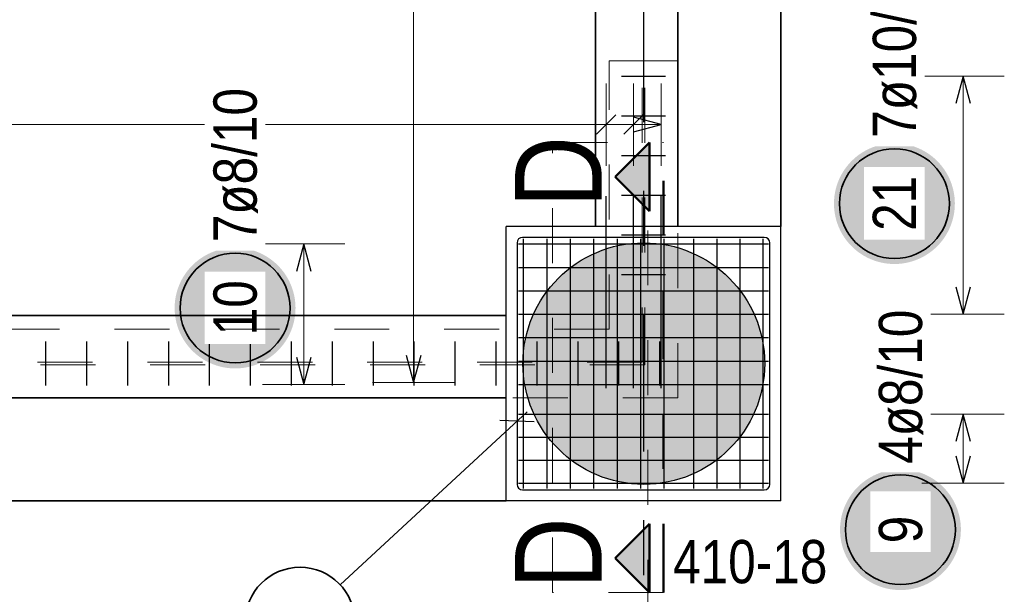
# Model space of a CAD drawing. Header units: millimetres. Extents: x -2.7 to 34.1, y -3.5 to 21.
# Tile 40 of 62: x 10.9 to 12.7, y 10.6 to 11.7. Entities that reach past the tile are written whole.
import ezdxf

# ---------------------------------------------------------------- set-up
doc = ezdxf.new("R2010")
doc.units = ezdxf.units.MM
for name, pattern in [('DASHDOT', [1, 0.5, -0.25, 0, -0.25]), ('DASHDOTX2', [2, 1, -0.5, 0, -0.5]), ('HIDDEN', [0.375, 0.25, -0.125])]:
    doc.linetypes.add(name, pattern=pattern)
doc.layers.add('Achsen', color=7, linetype='Continuous', lineweight=20)
doc.layers.add('Schnittlinien', color=7, linetype='Continuous', lineweight=20)
doc.styles.add('Arial Narrow', font='ARIALN.TTF')

msp = doc.modelspace()

# ---------------------------------------------------------------- hatches: boundary and pattern name
at = {"lineweight": 25, "true_color": 0x0000ff}
for points in [[(11.942044, 11.399328), (12.004544, 11.336828), (12.004544, 11.461828)], [(11.942044, 10.704536), (12.004544, 10.642036), (12.004544, 10.767036)]]:
    msp.add_hatch(color=5, dxfattribs=at).paths.add_polyline_path(points)
at = {"lineweight": 25, "true_color": 0xffffff}
for points in [[(12.56, 11.350298), (12.559933, 11.354137), (12.559732, 11.357972), (12.559397, 11.361797), (12.558929, 11.365608), (12.558329, 11.3694), (12.557596, 11.373169), (12.556733, 11.37691), (12.555739, 11.380619), (12.554616, 11.38429), (12.553366, 11.387921), (12.55199, 11.391505), (12.55049, 11.39504), (12.548867, 11.398519), (12.547124, 11.40194), (12.545263, 11.405298), (12.543285, 11.40859), (12.541194, 11.41181), (12.538992, 11.414955), (12.536681, 11.418021), (12.534265, 11.421005), (12.531746, 11.423903), (12.529127, 11.426711), (12.526412, 11.429426), (12.523604, 11.432044), (12.520707, 11.434563), (12.517723, 11.43698), (12.514656, 11.43929), (12.511511, 11.441493), (12.508291, 11.443584), (12.505, 11.445561), (12.501642, 11.447423), (12.498221, 11.449166), (12.494741, 11.450788), (12.491207, 11.452289), (12.487622, 11.453665), (12.483992, 11.454915), (12.48032, 11.456037), (12.476611, 11.457031), (12.47287, 11.457895), (12.469101, 11.458627), (12.465309, 11.459228), (12.461498, 11.459696), (12.457673, 11.460031), (12.453839, 11.460231), (12.45, 11.460298), (12.446161, 11.460231), (12.442327, 11.460031), (12.438502, 11.459696), (12.434691, 11.459228), (12.430899, 11.458627), (12.42713, 11.457895), (12.423389, 11.457031), (12.41968, 11.456037), (12.416008, 11.454915), (12.412378, 11.453665), (12.408793, 11.452289), (12.405259, 11.450788), (12.401779, 11.449166), (12.398358, 11.447423), (12.395, 11.445561), (12.391709, 11.443584), (12.388489, 11.441493), (12.385344, 11.43929), (12.382277, 11.43698), (12.379293, 11.434563), (12.376396, 11.432044), (12.373588, 11.429426), (12.370873, 11.426711), (12.368254, 11.423903), (12.365735, 11.421005), (12.363319, 11.418021), (12.361008, 11.414955), (12.358806, 11.41181), (12.356715, 11.40859), (12.354737, 11.405298), (12.352876, 11.40194), (12.351133, 11.398519), (12.34951, 11.39504), (12.34801, 11.391505), (12.346634, 11.387921), (12.345384, 11.38429), (12.344261, 11.380619), (12.343267, 11.37691), (12.342404, 11.373169), (12.341671, 11.3694), (12.341071, 11.365608), (12.340603, 11.361797), (12.340268, 11.357972), (12.340067, 11.354137), (12.34, 11.350298), (12.340067, 11.34646), (12.340268, 11.342625), (12.340603, 11.3388), (12.341071, 11.334989), (12.341671, 11.331197), (12.342404, 11.327428), (12.343267, 11.323687), (12.344261, 11.319978), (12.345384, 11.316307), (12.346634, 11.312676), (12.34801, 11.309092), (12.34951, 11.305557), (12.351133, 11.302078), (12.352876, 11.298657), (12.354737, 11.295298), (12.356715, 11.292007), (12.358806, 11.288787), (12.361008, 11.285642), (12.363319, 11.282576), (12.365735, 11.279592), (12.368254, 11.276694), (12.370873, 11.273886), (12.373588, 11.271171), (12.376396, 11.268553), (12.379293, 11.266034), (12.382277, 11.263617), (12.385344, 11.261307), (12.388489, 11.259104), (12.391709, 11.257013), (12.395, 11.255036), (12.398358, 11.253174), (12.401779, 11.251431), (12.405259, 11.249808), (12.408793, 11.248308), (12.412378, 11.246932), (12.416008, 11.245682), (12.41968, 11.24456), (12.423389, 11.243566), (12.42713, 11.242702), (12.430899, 11.24197), (12.434691, 11.241369), (12.438502, 11.240901), (12.442327, 11.240566), (12.446161, 11.240365), (12.45, 11.240298), (12.453839, 11.240365), (12.457673, 11.240566), (12.461498, 11.240901), (12.465309, 11.241369), (12.469101, 11.24197), (12.47287, 11.242702), (12.476611, 11.243566), (12.48032, 11.24456), (12.483992, 11.245682), (12.487622, 11.246932), (12.491207, 11.248308), (12.494741, 11.249808), (12.498221, 11.251431), (12.501642, 11.253174), (12.505, 11.255036), (12.508291, 11.257013), (12.511511, 11.259104), (12.514656, 11.261307), (12.517723, 11.263617), (12.520707, 11.266034), (12.523604, 11.268553), (12.526412, 11.271171), (12.529127, 11.273886), (12.531746, 11.276694), (12.534265, 11.279592), (12.536681, 11.282576), (12.538992, 11.285642), (12.541194, 11.288787), (12.543285, 11.292007), (12.545263, 11.295298), (12.547124, 11.298657), (12.548867, 11.302078), (12.55049, 11.305557), (12.55199, 11.309092), (12.553366, 11.312676), (12.554616, 11.316307), (12.555739, 11.319978), (12.556733, 11.323687), (12.557596, 11.327428), (12.558329, 11.331197), (12.558929, 11.334989), (12.559397, 11.3388), (12.559732, 11.342625)], [(11.36, 11.160062), (11.359933, 11.163901), (11.359732, 11.167736), (11.359397, 11.17156), (11.358929, 11.175371), (11.358329, 11.179164), (11.357596, 11.182933), (11.356733, 11.186674), (11.355739, 11.190382), (11.354616, 11.194054), (11.353366, 11.197685), (11.35199, 11.201269), (11.35049, 11.204803), (11.348867, 11.208283), (11.347124, 11.211704), (11.345263, 11.215062), (11.343285, 11.218353), (11.341194, 11.221574), (11.338992, 11.224719), (11.336681, 11.227785), (11.334265, 11.230769), (11.331746, 11.233667), (11.329127, 11.236475), (11.326412, 11.23919), (11.323604, 11.241808), (11.320707, 11.244327), (11.317723, 11.246744), (11.314656, 11.249054), (11.311511, 11.251256), (11.308291, 11.253348), (11.305, 11.255325), (11.301642, 11.257187), (11.298221, 11.25893), (11.294741, 11.260552), (11.291207, 11.262053), (11.287622, 11.263429), (11.283992, 11.264679), (11.28032, 11.265801), (11.276611, 11.266795), (11.27287, 11.267659), (11.269101, 11.268391), (11.265309, 11.268992), (11.261498, 11.26946), (11.257673, 11.269794), (11.253839, 11.269995), (11.25, 11.270062), (11.246161, 11.269995), (11.242327, 11.269794), (11.238502, 11.26946), (11.234691, 11.268992), (11.230899, 11.268391), (11.22713, 11.267659), (11.223389, 11.266795), (11.21968, 11.265801), (11.216008, 11.264679), (11.212378, 11.263429), (11.208793, 11.262053), (11.205259, 11.260552), (11.201779, 11.25893), (11.198358, 11.257187), (11.195, 11.255325), (11.191709, 11.253348), (11.188489, 11.251256), (11.185344, 11.249054), (11.182277, 11.246744), (11.179293, 11.244327), (11.176396, 11.241808), (11.173588, 11.23919), (11.170873, 11.236475), (11.168254, 11.233667), (11.165735, 11.230769), (11.163319, 11.227785), (11.161008, 11.224719), (11.158806, 11.221574), (11.156715, 11.218353), (11.154737, 11.215062), (11.152876, 11.211704), (11.151133, 11.208283), (11.14951, 11.204803), (11.14801, 11.201269), (11.146634, 11.197685), (11.145384, 11.194054), (11.144261, 11.190382), (11.143267, 11.186674), (11.142404, 11.182933), (11.141671, 11.179164), (11.141071, 11.175371), (11.140603, 11.17156), (11.140268, 11.167736), (11.140067, 11.163901), (11.14, 11.160062), (11.140067, 11.156223), (11.140268, 11.152389), (11.140603, 11.148564), (11.141071, 11.144753), (11.141671, 11.140961), (11.142404, 11.137192), (11.143267, 11.133451), (11.144261, 11.129742), (11.145384, 11.12607), (11.146634, 11.12244), (11.14801, 11.118856), (11.14951, 11.115321), (11.151133, 11.111841), (11.152876, 11.10842), (11.154737, 11.105062), (11.156715, 11.101771), (11.158806, 11.098551), (11.161008, 11.095406), (11.163319, 11.09234), (11.165735, 11.089356), (11.168254, 11.086458), (11.170873, 11.08365), (11.173588, 11.080935), (11.176396, 11.078316), (11.179293, 11.075797), (11.182277, 11.073381), (11.185344, 11.07107), (11.188489, 11.068868), (11.191709, 11.066777), (11.195, 11.0648), (11.198358, 11.062938), (11.201779, 11.061195), (11.205259, 11.059572), (11.208793, 11.058072), (11.212378, 11.056696), (11.216008, 11.055446), (11.21968, 11.054324), (11.223389, 11.05333), (11.22713, 11.052466), (11.230899, 11.051733), (11.234691, 11.051133), (11.238502, 11.050665), (11.242327, 11.05033), (11.246161, 11.050129), (11.25, 11.050062), (11.253839, 11.050129), (11.257673, 11.05033), (11.261498, 11.050665), (11.265309, 11.051133), (11.269101, 11.051733), (11.27287, 11.052466), (11.276611, 11.05333), (11.28032, 11.054324), (11.283992, 11.055446), (11.287622, 11.056696), (11.291207, 11.058072), (11.294741, 11.059572), (11.298221, 11.061195), (11.301642, 11.062938), (11.305, 11.0648), (11.308291, 11.066777), (11.311511, 11.068868), (11.314656, 11.07107), (11.317723, 11.073381), (11.320707, 11.075797), (11.323604, 11.078316), (11.326412, 11.080935), (11.329127, 11.08365), (11.331746, 11.086458), (11.334265, 11.089356), (11.336681, 11.09234), (11.338992, 11.095406), (11.341194, 11.098551), (11.343285, 11.101771), (11.345263, 11.105062), (11.347124, 11.10842), (11.348867, 11.111841), (11.35049, 11.115321), (11.35199, 11.118856), (11.353366, 11.12244), (11.354616, 11.12607), (11.355739, 11.129742), (11.356733, 11.133451), (11.357596, 11.137192), (11.358329, 11.140961), (11.358929, 11.144753), (11.359397, 11.148564), (11.359732, 11.152389)], [(12.571002, 10.756275), (12.570935, 10.760114), (12.570734, 10.763948), (12.570399, 10.767773), (12.569931, 10.771584), (12.56933, 10.775376), (12.568598, 10.779145), (12.567734, 10.782886), (12.56674, 10.786595), (12.565618, 10.790267), (12.564368, 10.793897), (12.562992, 10.797482), (12.561492, 10.801016), (12.559869, 10.804496), (12.558126, 10.807917), (12.556264, 10.811275), (12.554287, 10.814566), (12.552196, 10.817786), (12.549993, 10.820931), (12.547683, 10.823998), (12.545267, 10.826981), (12.542748, 10.829879), (12.540129, 10.832687), (12.537414, 10.835402), (12.534606, 10.838021), (12.531708, 10.84054), (12.528724, 10.842956), (12.525658, 10.845267), (12.522513, 10.847469), (12.519293, 10.84956), (12.516002, 10.851538), (12.512643, 10.853399), (12.509222, 10.855142), (12.505743, 10.856765), (12.502208, 10.858265), (12.498624, 10.859641), (12.494993, 10.860891), (12.491322, 10.862014), (12.487613, 10.863007), (12.483872, 10.863871), (12.480103, 10.864604), (12.476311, 10.865204), (12.4725, 10.865672), (12.468675, 10.866007), (12.464841, 10.866208), (12.461002, 10.866275), (12.457163, 10.866208), (12.453328, 10.866007), (12.449503, 10.865672), (12.445693, 10.865204), (12.4419, 10.864604), (12.438131, 10.863871), (12.43439, 10.863007), (12.430682, 10.862014), (12.42701, 10.860891), (12.423379, 10.859641), (12.419795, 10.858265), (12.416261, 10.856765), (12.412781, 10.855142), (12.40936, 10.853399), (12.406002, 10.851538), (12.40271, 10.84956), (12.39949, 10.847469), (12.396345, 10.845267), (12.393279, 10.842956), (12.390295, 10.84054), (12.387397, 10.838021), (12.384589, 10.835402), (12.381874, 10.832687), (12.379256, 10.829879), (12.376737, 10.826981), (12.37432, 10.823998), (12.37201, 10.820931), (12.369807, 10.817786), (12.367716, 10.814566), (12.365739, 10.811275), (12.363877, 10.807917), (12.362134, 10.804496), (12.360512, 10.801016), (12.359011, 10.797482), (12.357635, 10.793897), (12.356385, 10.790267), (12.355263, 10.786595), (12.354269, 10.782886), (12.353405, 10.779145), (12.352673, 10.775376), (12.352072, 10.771584), (12.351604, 10.767773), (12.35127, 10.763948), (12.351069, 10.760114), (12.351002, 10.756275), (12.351069, 10.752436), (12.35127, 10.748602), (12.351604, 10.744777), (12.352072, 10.740966), (12.352673, 10.737174), (12.353405, 10.733405), (12.354269, 10.729663), (12.355263, 10.725955), (12.356385, 10.722283), (12.357635, 10.718653), (12.359011, 10.715068), (12.360512, 10.711534), (12.362134, 10.708054), (12.363877, 10.704633), (12.365739, 10.701275), (12.367716, 10.697984), (12.369807, 10.694764), (12.37201, 10.691618), (12.37432, 10.688552), (12.376737, 10.685568), (12.379256, 10.68267), (12.381874, 10.679862), (12.384589, 10.677147), (12.387397, 10.674529), (12.390295, 10.67201), (12.393279, 10.669594), (12.396345, 10.667283), (12.39949, 10.665081), (12.40271, 10.66299), (12.406002, 10.661012), (12.40936, 10.659151), (12.412781, 10.657408), (12.416261, 10.655785), (12.419795, 10.654285), (12.423379, 10.652909), (12.42701, 10.651659), (12.430682, 10.650536), (12.43439, 10.649542), (12.438131, 10.648679), (12.4419, 10.647946), (12.445693, 10.647345), (12.449503, 10.646877), (12.453328, 10.646543), (12.457163, 10.646342), (12.461002, 10.646275), (12.464841, 10.646342), (12.468675, 10.646543), (12.4725, 10.646877), (12.476311, 10.647345), (12.480103, 10.647946), (12.483872, 10.648679), (12.487613, 10.649542), (12.491322, 10.650536), (12.494993, 10.651659), (12.498624, 10.652909), (12.502208, 10.654285), (12.505743, 10.655785), (12.509222, 10.657408), (12.512643, 10.659151), (12.516002, 10.661012), (12.519293, 10.66299), (12.522513, 10.665081), (12.525658, 10.667283), (12.528724, 10.669594), (12.531708, 10.67201), (12.534606, 10.674529), (12.537414, 10.677147), (12.540129, 10.679862), (12.542748, 10.68267), (12.545267, 10.685568), (12.547683, 10.688552), (12.549993, 10.691618), (12.552196, 10.694764), (12.554287, 10.697984), (12.556264, 10.701275), (12.558126, 10.704633), (12.559869, 10.708054), (12.561492, 10.711534), (12.562992, 10.715068), (12.564368, 10.718653), (12.565618, 10.722283), (12.56674, 10.725955), (12.567734, 10.729663), (12.568598, 10.733405), (12.56933, 10.737174), (12.569931, 10.740966), (12.570399, 10.744777), (12.570734, 10.748602)]]:
    msp.add_hatch(color=7, dxfattribs=at).paths.add_polyline_path(points)
at = {"lineweight": 25, "true_color": 0xd7ffd7}
msp.add_hatch(color=254, dxfattribs=at).paths.add_polyline_path([(12.213894, 11.058851), (12.213874, 11.061818), (12.213814, 11.064783), (12.213714, 11.067748), (12.213574, 11.070711), (12.213394, 11.073672), (12.213175, 11.07663), (12.212915, 11.079585), (12.212615, 11.082536), (12.212276, 11.085483), (12.211897, 11.088425), (12.211479, 11.091361), (12.211021, 11.094292), (12.210523, 11.097216), (12.209986, 11.100134), (12.20941, 11.103043), (12.208795, 11.105945), (12.20814, 11.108838), (12.207447, 11.111722), (12.206714, 11.114597), (12.205943, 11.117461), (12.205134, 11.120315), (12.204286, 11.123158), (12.2034, 11.125988), (12.202476, 11.128807), (12.201513, 11.131613), (12.200514, 11.134406), (12.199476, 11.137185), (12.198401, 11.139949), (12.197289, 11.142699), (12.19614, 11.145434), (12.194954, 11.148153), (12.193732, 11.150856), (12.192474, 11.153542), (12.191179, 11.15621), (12.189848, 11.158862), (12.188482, 11.161494), (12.18708, 11.164109), (12.185644, 11.166704), (12.184172, 11.169279), (12.182666, 11.171835), (12.181125, 11.17437), (12.179551, 11.176884), (12.177943, 11.179376), (12.176301, 11.181847), (12.174626, 11.184295), (12.172918, 11.18672), (12.171178, 11.189122), (12.169405, 11.191501), (12.167601, 11.193855), (12.165765, 11.196185), (12.163898, 11.19849), (12.161999, 11.200769), (12.160071, 11.203023), (12.158112, 11.20525), (12.156123, 11.207451), (12.154105, 11.209625), (12.152057, 11.211771), (12.149981, 11.21389), (12.147877, 11.21598), (12.145744, 11.218042), (12.143584, 11.220075), (12.141397, 11.222078), (12.139182, 11.224052), (12.136942, 11.225996), (12.134675, 11.22791), (12.132383, 11.229792), (12.130066, 11.231644), (12.127724, 11.233464), (12.125357, 11.235253), (12.122967, 11.237009), (12.120553, 11.238733), (12.118116, 11.240425), (12.115657, 11.242083), (12.113175, 11.243708), (12.110672, 11.2453), (12.108147, 11.246857), (12.105602, 11.248381), (12.103037, 11.24987), (12.100451, 11.251324), (12.097847, 11.252743), (12.095223, 11.254127), (12.092581, 11.255475), (12.089921, 11.256788), (12.087243, 11.258065), (12.084549, 11.259305), (12.081838, 11.260509), (12.079111, 11.261677), (12.076369, 11.262807), (12.073611, 11.263901), (12.070839, 11.264957), (12.068054, 11.265976), (12.065254, 11.266957), (12.062442, 11.2679), (12.059617, 11.268805), (12.05678, 11.269672), (12.053932, 11.270501), (12.051073, 11.271291), (12.048204, 11.272043), (12.045324, 11.272756), (12.042435, 11.27343), (12.039538, 11.274065), (12.036632, 11.27466), (12.033719, 11.275217), (12.030798, 11.275734), (12.02787, 11.276212), (12.024936, 11.27665), (12.021997, 11.277049), (12.019053, 11.277408), (12.016104, 11.277728), (12.01315, 11.278007), (12.010194, 11.278247), (12.007234, 11.278447), (12.004272, 11.278607), (12.001308, 11.278727), (11.998343, 11.278807), (11.995377, 11.278846), (11.992411, 11.278846), (11.989445, 11.278807), (11.98648, 11.278727), (11.983516, 11.278607), (11.980554, 11.278447), (11.977594, 11.278247), (11.974638, 11.278007), (11.971685, 11.277728), (11.968736, 11.277408), (11.965791, 11.277049), (11.962852, 11.27665), (11.959918, 11.276212), (11.956991, 11.275734), (11.95407, 11.275217), (11.951156, 11.27466), (11.94825, 11.274065), (11.945353, 11.27343), (11.942464, 11.272756), (11.939585, 11.272043), (11.936715, 11.271291), (11.933856, 11.270501), (11.931008, 11.269672), (11.928171, 11.268805), (11.925346, 11.2679), (11.922534, 11.266957), (11.919735, 11.265976), (11.916949, 11.264957), (11.914177, 11.263901), (11.91142, 11.262807), (11.908677, 11.261677), (11.90595, 11.260509), (11.903239, 11.259305), (11.900545, 11.258065), (11.897867, 11.256788), (11.895207, 11.255475), (11.892565, 11.254127), (11.889942, 11.252743), (11.887337, 11.251324), (11.884752, 11.24987), (11.882186, 11.248381), (11.879641, 11.246857), (11.877116, 11.2453), (11.874613, 11.243708), (11.872131, 11.242083), (11.869672, 11.240425), (11.867235, 11.238733), (11.864821, 11.237009), (11.862431, 11.235253), (11.860065, 11.233464), (11.857723, 11.231644), (11.855405, 11.229792), (11.853113, 11.22791), (11.850846, 11.225996), (11.848606, 11.224052), (11.846392, 11.222078), (11.844204, 11.220075), (11.842044, 11.218042), (11.839912, 11.21598), (11.837807, 11.21389), (11.835731, 11.211771), (11.833684, 11.209625), (11.831665, 11.207451), (11.829676, 11.20525), (11.827718, 11.203023), (11.825789, 11.200769), (11.823891, 11.19849), (11.822023, 11.196185), (11.820187, 11.193855), (11.818383, 11.191501), (11.81661, 11.189122), (11.81487, 11.18672), (11.813162, 11.184295), (11.811487, 11.181847), (11.809846, 11.179376), (11.808237, 11.176884), (11.806663, 11.17437), (11.805122, 11.171835), (11.803616, 11.169279), (11.802145, 11.166704), (11.800708, 11.164109), (11.799306, 11.161494), (11.79794, 11.158862), (11.796609, 11.15621), (11.795315, 11.153542), (11.794056, 11.150856), (11.792834, 11.148153), (11.791648, 11.145434), (11.790499, 11.142699), (11.789387, 11.139949), (11.788312, 11.137185), (11.787275, 11.134406), (11.786275, 11.131613), (11.785313, 11.128807), (11.784388, 11.125988), (11.783502, 11.123158), (11.782654, 11.120315), (11.781845, 11.117461), (11.781074, 11.114597), (11.780342, 11.111722), (11.779648, 11.108838), (11.778994, 11.105945), (11.778378, 11.103043), (11.777802, 11.100134), (11.777265, 11.097216), (11.776768, 11.094292), (11.776309, 11.091361), (11.775891, 11.088425), (11.775512, 11.085483), (11.775173, 11.082536), (11.774873, 11.079585), (11.774614, 11.07663), (11.774394, 11.073672), (11.774214, 11.070711), (11.774074, 11.067748), (11.773974, 11.064783), (11.773914, 11.061818), (11.773894, 11.058851), (11.773914, 11.055885), (11.773974, 11.05292), (11.774074, 11.049955), (11.774214, 11.046992), (11.774394, 11.044031), (11.774614, 11.041073), (11.774873, 11.038118), (11.775173, 11.035167), (11.775512, 11.03222), (11.775891, 11.029278), (11.776309, 11.026342), (11.776768, 11.023411), (11.777265, 11.020487), (11.777802, 11.017569), (11.778378, 11.01466), (11.778994, 11.011758), (11.779648, 11.008865), (11.780342, 11.005981), (11.781074, 11.003106), (11.781845, 11.000242), (11.782654, 10.997388), (11.783502, 10.994545), (11.784388, 10.991715), (11.785313, 10.988896), (11.786275, 10.98609), (11.787275, 10.983297), (11.788312, 10.980518), (11.789387, 10.977754), (11.790499, 10.975004), (11.791648, 10.972269), (11.792834, 10.96955), (11.794056, 10.966847), (11.795315, 10.964161), (11.796609, 10.961493), (11.79794, 10.958841), (11.799306, 10.956209), (11.800708, 10.953594), (11.802145, 10.950999), (11.803616, 10.948424), (11.805122, 10.945868), (11.806663, 10.943333), (11.808237, 10.940819), (11.809846, 10.938327), (11.811487, 10.935856), (11.813162, 10.933408), (11.81487, 10.930983), (11.81661, 10.928581), (11.818383, 10.926202), (11.820187, 10.923848), (11.822023, 10.921518), (11.823891, 10.919213), (11.825789, 10.916934), (11.827718, 10.91468), (11.829676, 10.912453), (11.831665, 10.910252), (11.833684, 10.908078), (11.835731, 10.905932), (11.837807, 10.903813), (11.839912, 10.901723), (11.842044, 10.899661), (11.844204, 10.897628), (11.846392, 10.895625), (11.848606, 10.893651), (11.850846, 10.891707), (11.853113, 10.889793), (11.855405, 10.887911), (11.857723, 10.886059), (11.860065, 10.884239), (11.862431, 10.88245), (11.864821, 10.880694), (11.867235, 10.878969), (11.869672, 10.877278), (11.872131, 10.87562), (11.874613, 10.873995), (11.877116, 10.872403), (11.879641, 10.870846), (11.882186, 10.869322), (11.884752, 10.867833), (11.887337, 10.866379), (11.889942, 10.86496), (11.892565, 10.863576), (11.895207, 10.862228), (11.897867, 10.860915), (11.900545, 10.859638), (11.903239, 10.858398), (11.90595, 10.857194), (11.908677, 10.856026), (11.91142, 10.854896), (11.914177, 10.853802), (11.916949, 10.852746), (11.919735, 10.851727), (11.922534, 10.850746), (11.925346, 10.849803), (11.928171, 10.848898), (11.931008, 10.848031), (11.933856, 10.847202), (11.936715, 10.846412), (11.939585, 10.84566), (11.942464, 10.844947), (11.945353, 10.844273), (11.94825, 10.843638), (11.951156, 10.843043), (11.95407, 10.842486), (11.956991, 10.841969), (11.959918, 10.841491), (11.962852, 10.841053), (11.965791, 10.840654), (11.968736, 10.840295), (11.971685, 10.839975), (11.974638, 10.839696), (11.977594, 10.839456), (11.980554, 10.839256), (11.983516, 10.839096), (11.98648, 10.838976), (11.989445, 10.838896), (11.992411, 10.838856), (11.995377, 10.838856), (11.998343, 10.838896), (12.001308, 10.838976), (12.004272, 10.839096), (12.007234, 10.839256), (12.010194, 10.839456), (12.01315, 10.839696), (12.016104, 10.839975), (12.019053, 10.840295), (12.021997, 10.840654), (12.024936, 10.841053), (12.02787, 10.841491), (12.030798, 10.841969), (12.033719, 10.842486), (12.036632, 10.843043), (12.039538, 10.843638), (12.042435, 10.844273), (12.045324, 10.844947), (12.048204, 10.84566), (12.051073, 10.846412), (12.053932, 10.847202), (12.05678, 10.848031), (12.059617, 10.848898), (12.062442, 10.849803), (12.065254, 10.850746), (12.068054, 10.851727), (12.070839, 10.852746), (12.073611, 10.853802), (12.076369, 10.854896), (12.079111, 10.856026), (12.081838, 10.857194), (12.084549, 10.858398), (12.087243, 10.859638), (12.089921, 10.860915), (12.092581, 10.862228), (12.095223, 10.863576), (12.097847, 10.86496), (12.100451, 10.866379), (12.103037, 10.867833), (12.105602, 10.869322), (12.108147, 10.870846), (12.110672, 10.872403), (12.113175, 10.873995), (12.115657, 10.87562), (12.118116, 10.877278), (12.120553, 10.878969), (12.122967, 10.880694), (12.125357, 10.88245), (12.127724, 10.884239), (12.130066, 10.886059), (12.132383, 10.887911), (12.134675, 10.889793), (12.136942, 10.891707), (12.139182, 10.893651), (12.141397, 10.895625), (12.143584, 10.897628), (12.145744, 10.899661), (12.147877, 10.901723), (12.149981, 10.903813), (12.152057, 10.905932), (12.154105, 10.908078), (12.156123, 10.910252), (12.158112, 10.912453), (12.160071, 10.91468), (12.161999, 10.916934), (12.163898, 10.919213), (12.165765, 10.921518), (12.167601, 10.923848), (12.169405, 10.926202), (12.171178, 10.928581), (12.172918, 10.930983), (12.174626, 10.933408), (12.176301, 10.935856), (12.177943, 10.938327), (12.179551, 10.940819), (12.181125, 10.943333), (12.182666, 10.945868), (12.184172, 10.948424), (12.185644, 10.950999), (12.18708, 10.953594), (12.188482, 10.956209), (12.189848, 10.958841), (12.191179, 10.961493), (12.192474, 10.964161), (12.193732, 10.966847), (12.194954, 10.96955), (12.19614, 10.972269), (12.197289, 10.975004), (12.198401, 10.977754), (12.199476, 10.980518), (12.200514, 10.983297), (12.201513, 10.98609), (12.202476, 10.988896), (12.2034, 10.991715), (12.204286, 10.994545), (12.205134, 10.997388), (12.205943, 11.000242), (12.206714, 11.003106), (12.207447, 11.005981), (12.20814, 11.008865), (12.208795, 11.011758), (12.20941, 11.01466), (12.209986, 11.017569), (12.210523, 11.020487), (12.211021, 11.023411), (12.211479, 11.026342), (12.211897, 11.029278), (12.212276, 11.03222), (12.212615, 11.035167), (12.212915, 11.038118), (12.213175, 11.041073), (12.213394, 11.044031), (12.213574, 11.046992), (12.213714, 11.049955), (12.213814, 11.05292), (12.213874, 11.055885)])

# ---------------------------------------------------------------- linework, layer by layer
at = {"color": 7, "linetype": 'HIDDEN', "lineweight": 18, "ltscale": 0.25}
for p, q in [((11.990694, 11.610164), (11.930694, 11.610164)), ((11.930694, 11.121351), (11.930694, 11.610164)), ((11.995694, 11.610164), (11.990694, 11.610164)), ((11.990694, 11.06135), (11.990694, 11.610164)), ((12.055694, 11.610164), (11.995694, 11.610164)), ((11.995694, 11.06135), (11.995694, 11.610164)), ((12.055688, 10.996351), (12.055688, 11.308851)), ((11.990694, 11.06135), (8.563495, 11.06135)), ((11.995694, 11.05635), (11.995694, 11.06135)), ((11.995694, 11.05635), (8.563495, 11.05635)), ((12.055694, 10.99635), (11.743188, 10.99635))]:
    msp.add_line(p, q, dxfattribs=at)
at = {"color": 3, "linetype": 'Continuous', "lineweight": 25, "ltscale": 2}
for p, q in [((11.953194, 11.582664), (12.033194, 11.582664)), ((12.575, 11.582664), (12.561603, 11.532664)), ((12.588397, 11.532664), (12.575, 11.582664)), ((11.953194, 11.510362), (12.033194, 11.510362)), ((11.953194, 11.43806), (12.033194, 11.43806)), ((11.953194, 11.365758), (12.033194, 11.365758)), ((11.953194, 11.293456), (12.033194, 11.293456)), ((11.375, 11.27685), (11.361603, 11.22685)), ((11.388397, 11.22685), (11.375, 11.27685)), ((11.763188, 11.27885), (11.763188, 10.83885)), ((11.765688, 11.27685), (12.220688, 11.27685)), ((12.213188, 11.28885), (11.773188, 11.28885)), ((11.775188, 10.83135), (11.775188, 11.28635)), ((11.817854, 10.83135), (11.817854, 11.28635)), ((11.860521, 10.83135), (11.860521, 11.28635)), ((11.903188, 10.83135), (11.903188, 11.28635)), ((11.945854, 10.83135), (11.945854, 11.28635)), ((11.988521, 10.83135), (11.988521, 11.28635)), ((12.031188, 10.83135), (12.031188, 11.28635)), ((12.085188, 10.83135), (12.085188, 11.28635)), ((12.127188, 10.83135), (12.127188, 11.28635)), ((12.169188, 10.83135), (12.169188, 11.28635)), ((12.211188, 10.83135), (12.211188, 11.28635)), ((12.223188, 10.83885), (12.223188, 11.27885)), ((11.765688, 11.234183), (12.220688, 11.234183)), ((11.953194, 11.221154), (12.033194, 11.221154)), ((11.765688, 11.191516), (12.220688, 11.191516)), ((12.561603, 11.198851), (12.575, 11.148851)), ((12.575, 11.148851), (12.588397, 11.198851)), ((11.765688, 11.14885), (12.220688, 11.14885)), ((11.953194, 11.148851), (12.033194, 11.148851)), ((10.905629, 11.018851), (10.905629, 11.098851)), ((10.980134, 11.018851), (10.980134, 11.098851)), ((11.054638, 11.018851), (11.054638, 11.098851)), ((11.129142, 11.018851), (11.129142, 11.098851)), ((11.203647, 11.018851), (11.203647, 11.098851)), ((11.278151, 11.018851), (11.278151, 11.098851)), ((11.352655, 11.018851), (11.352655, 11.098851)), ((11.42716, 11.018851), (11.42716, 11.098851)), ((11.501664, 11.018851), (11.501664, 11.098851)), ((11.576168, 11.018851), (11.576168, 11.098851)), ((11.650673, 11.018851), (11.650673, 11.098851)), ((11.725177, 11.018851), (11.725177, 11.098851)), ((11.765688, 11.106183), (12.220688, 11.106183)), ((11.799681, 11.018851), (11.799681, 11.098851)), ((11.874186, 11.018851), (11.874186, 11.098851)), ((11.94869, 11.018851), (11.94869, 11.098851)), ((12.023194, 11.018851), (12.023194, 11.098851)), ((11.361603, 11.07085), (11.375, 11.02085)), ((11.375, 11.02085), (11.388397, 11.07085)), ((11.765688, 11.063516), (12.220688, 11.063516)), ((11.765688, 11.02085), (12.220688, 11.02085)), ((11.794415, 10.952665), (11.73196, 10.955034)), ((11.765688, 10.96685), (12.220688, 10.96685)), ((12.575, 10.96685), (12.561603, 10.91685)), ((12.588397, 10.91685), (12.575, 10.96685)), ((11.765688, 10.92485), (12.220688, 10.92485)), ((11.765688, 10.88285), (12.220688, 10.88285)), ((12.223188, 10.83885), (12.223188, 10.89135)), ((12.561603, 10.89085), (12.575, 10.84085)), ((12.575, 10.84085), (12.588397, 10.89085)), ((11.765688, 10.84085), (12.220688, 10.84085)), ((11.773188, 10.82885), (12.213188, 10.82885)), ((12.160688, 10.82885), (12.213188, 10.82885))]:
    msp.add_line(p, q, dxfattribs=at)
at = {"color": 5, "linetype": 'Continuous', "lineweight": 18, "ltscale": 2}
for p, q in [((12.65, 11.582664), (12.5, 11.582664)), ((12.575, 11.148851), (12.575, 11.582664)), ((11.45, 11.27685), (11.3, 11.27685)), ((11.375, 11.02085), (11.375, 11.27685)), ((12.5, 11.148851), (12.65, 11.148851)), ((11.3, 11.02085), (11.45, 11.02085)), ((11.441558, 10.655727), (11.781523, 10.970845)), ((12.65, 10.96685), (12.5, 10.96685)), ((12.575, 10.84085), (12.575, 10.96685)), ((12.5, 10.84085), (12.65, 10.84085))]:
    msp.add_line(p, q, dxfattribs=at)
at = {"color": 9, "linetype": 'HIDDEN', "lineweight": 0, "ltscale": 0.25}
for p, q in [((11.827771, 10.642036), (11.827771, 11.461828)), ((11.827771, 11.461828), (12.029544, 11.461828)), ((12.001177, 10.601606), (12.001177, 11.364733)), ((12.029544, 10.642036), (11.827771, 10.642036))]:
    msp.add_line(p, q, dxfattribs=at)
at = {"color": 4, "linetype": 'Continuous', "lineweight": 50}
for p, q in [((12.004544, 11.461828), (11.942044, 11.399328)), ((12.004544, 11.336828), (12.004544, 11.461828)), ((11.942044, 11.399328), (12.004544, 11.336828)), ((12.004544, 10.767036), (11.942044, 10.704536)), ((12.004544, 10.642036), (12.004544, 10.767036)), ((11.942044, 10.704536), (12.004544, 10.642036))]:
    msp.add_line(p, q, dxfattribs=at)
at = {"color": 4, "linetype": 'DASHDOT', "lineweight": 50, "ltscale": 0.25}
msp.add_line((12.029544, 10.642036), (12.029544, 11.461828), dxfattribs=at)
at = {"color": 2, "linetype": 'Continuous', "lineweight": 35, "ltscale": 2}
for centre in [(12.45, 11.350298), (11.25, 11.160062), (12.461002, 10.756275), (11.368218, 10.587747)]:
    msp.add_circle(centre, 0.1, dxfattribs=at)
at = {"color": 3, "linetype": 'Continuous', "lineweight": 25, "ltscale": 2}
for centre, start, end in [((11.773188, 11.27885), 90, 180), ((12.213188, 11.27885), 0, 90), ((11.773188, 10.83885), 180, 270), ((12.213188, 10.83885), 270, 0), ((12.213188, 10.83885), 270, 0)]:
    msp.add_arc(centre, 0.01, start, end, dxfattribs=at)
at = {"layer": 'Achsen', "color": 3, "linetype": 'DASHDOTX2', "lineweight": 25, "ltscale": 0.25}
msp.add_line((11.993394, 19.548436), (11.993394, 9.244803), dxfattribs=at)
at = {"layer": 'Achsen', "color": 5, "linetype": 'Continuous', "lineweight": 18, "ltscale": 2}
for p, q in [((11.575, 11.024351), (11.575, 17.948351)), ((11.925341, 11.419331), (11.925341, 11.569331)), ((11.975264, 11.419331), (11.975264, 11.569331)), ((12.025188, 11.419331), (12.025188, 11.569331)), ((12.025188, 11.494331), (3.238688, 11.494331)), ((11.5, 11.024351), (11.65, 11.024351))]:
    msp.add_line(p, q, dxfattribs=at)
at = {"layer": 'Achsen', "color": 2, "linetype": 'Continuous', "lineweight": 35}
for p, q in [((11.905688, 11.308851), (11.905688, 11.757745)), ((12.055688, 11.308851), (12.055688, 11.748804)), ((12.243188, 11.308851), (12.243188, 11.708851)), ((11.743188, 10.99635), (10.574911, 10.99635)), ((11.743188, 10.80885), (10.614372, 10.80885))]:
    msp.add_line(p, q, dxfattribs=at)
at = {"layer": 'Achsen', "color": 3, "linetype": 'Continuous', "lineweight": 25, "ltscale": 2}
for p, q in [((11.907663, 11.476653), (11.943019, 11.512009)), ((11.957587, 11.476653), (11.992942, 11.512009)), ((12.025188, 11.494331), (11.975188, 11.507728)), ((11.975188, 11.480933), (12.025188, 11.494331)), ((11.925341, 11.013851), (11.925341, 11.363851)), ((11.975264, 11.013851), (11.975264, 11.363851)), ((12.025188, 11.013851), (12.025188, 11.363851)), ((11.561603, 11.074351), (11.575, 11.024351)), ((11.575, 11.024351), (11.588397, 11.074351))]:
    msp.add_line(p, q, dxfattribs=at)
at = {"layer": 'Achsen', "color": 3, "linetype": 'Continuous', "lineweight": 25}
for p, q in [((11.743188, 10.808851), (11.743188, 11.308851)), ((12.243188, 11.30885), (11.743188, 11.30885)), ((12.243188, 10.808851), (12.243188, 11.308851)), ((12.243188, 10.80885), (11.743188, 10.80885))]:
    msp.add_line(p, q, dxfattribs=at)
at = {"layer": 'Schnittlinien', "color": 3, "linetype": 'Continuous', "lineweight": 25}
msp.add_circle((11.993894, 11.058851), 0.22, dxfattribs=at)

# ---------------------------------------------------------------- texts
at = {"color": 1, "lineweight": 70, "style": 'Arial Narrow'}
for p in [(11.917044, 11.343078), (11.917044, 10.648286)]:
    msp.add_text('D', height=0.1575, rotation=90, dxfattribs=at).set_placement(p)
at = {"color": 2, "lineweight": 35, "style": 'Arial Narrow'}
msp.add_text('410-18', height=0.07875, dxfattribs=at).set_placement((12.047107, 10.658697))

# ---------------------------------------------------------------- next in the draw order: texts
at = {"color": 2, "lineweight": 35, "char_height": 0.07875, "attachment_point": 1, "rotation": 90, "line_spacing_factor": 0.9, "style": 'Arial Narrow', "bg_fill": 3, "box_fill_scale": 1.2, "bg_fill_color": 256, "bg_fill_true_color": 13158600, "bg_fill_transparency": 0}
for s, insert in [('7ø10/15', (12.410625, 11.470298)), ('7ø8/10', (11.210625, 11.280062)), ('21', (12.410625, 11.300686)), ('10', (11.210625, 11.11045)), ('4ø8/10', (12.421627, 10.876275)), ('9', (12.421627, 10.731469))]:
    msp.add_mtext(s, dxfattribs=dict(at, insert=insert))

# ---------------------------------------------------------------- next in the draw order: linework, layer by layer
at = {"color": 7, "linetype": 'HIDDEN', "lineweight": 18, "ltscale": 0.25}
msp.add_line((11.930694, 11.121351), (9.285879, 11.121351), dxfattribs=at)
at = {"layer": 'Achsen', "color": 2, "linetype": 'Continuous', "lineweight": 35}
msp.add_line((11.743188, 11.14635), (10.566564, 11.14635), dxfattribs=at)

doc.saveas('drawing.dxf')
